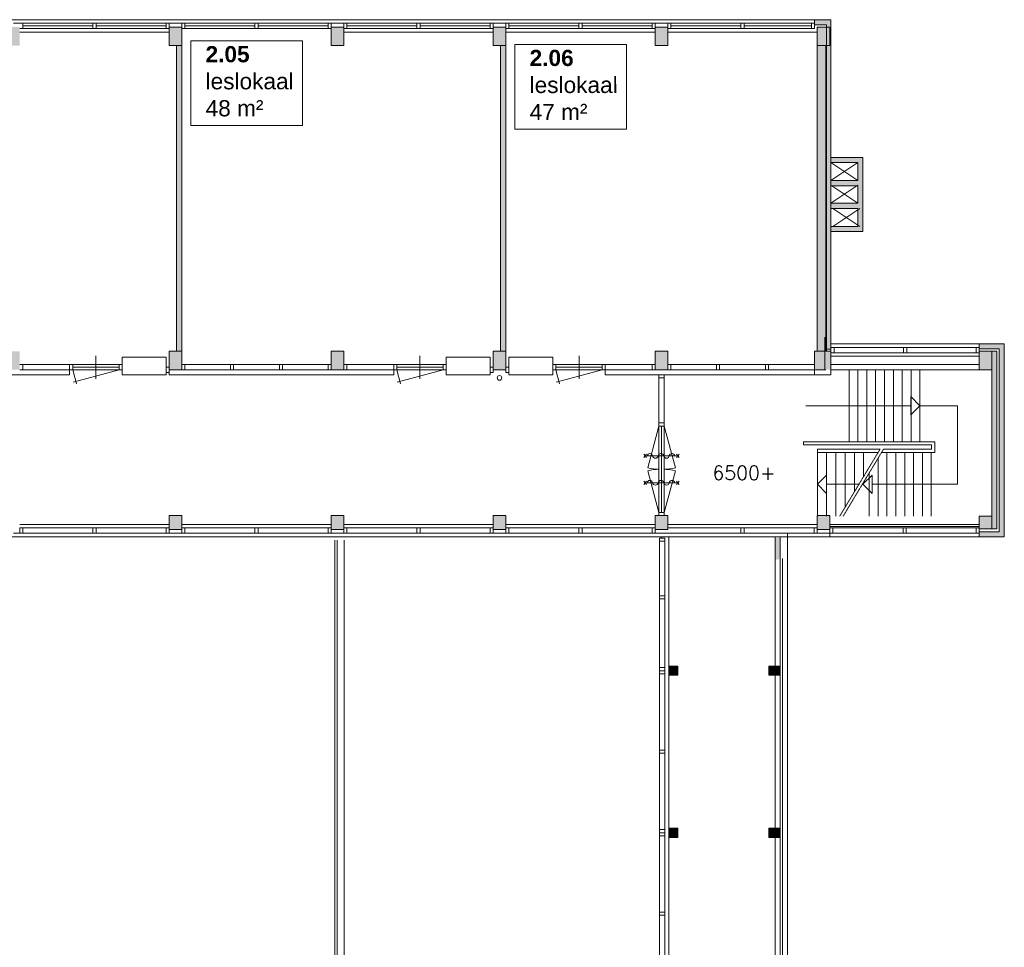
# Model space of a CAD drawing. Header units: millimetres. Extents: x 755778 to 1537169, y 90093 to 392038.
# Tile 98 of 134: x 1090211 to 1111481, y 339704 to 359738. Entities that reach past the tile are written whole.
import ezdxf

# ---------------------------------------------------------------- set-up
doc = ezdxf.new("R2010")
doc.units = ezdxf.units.MM
doc.linetypes.add('PHANTOM2', pattern=[1.25, 0.625, -0.125, 0.125, -0.125, 0.125, -0.125])
doc.layers.add('NIV 2HB', color=7, linetype='Continuous', lineweight=0)
doc.layers.add('RUIMTEnr', color=7, linetype='Continuous', lineweight=5)
doc.styles.add('ROMANS', font='romans.shx')
doc.styles.get("Standard").update_dxf_attribs({"font": 'arial.ttf'})

msp = doc.modelspace()

# ---------------------------------------------------------------- hatches: boundary and pattern name
at = {"layer": 'NIV 2HB', "lineweight": 5}
for color, points in [(7, [(1107735.6, 359738.1), (1107380.6, 359738.1), (1107380.6, 359628.1), (1107640.6, 359628.1), (1107640.6, 359178.1), (1107640.6, 352630.5), (1107735.6, 352630.5), (1107735.6, 352660.1)]), (251, [(1097210.6, 359578.1), (1096940.6, 359578.1), (1096940.6, 359546.1), (1096940.6, 359178.1), (1097210.6, 359178.1)]), (251, [(1100710.6, 359578.1), (1100440.6, 359578.1), (1100440.6, 359546.1), (1100440.6, 359178.1), (1100710.6, 359178.1)]), (251, [(1104210.6, 359578.1), (1103940.6, 359578.1), (1103940.6, 359546.1), (1103940.6, 359178.1), (1104210.6, 359178.1)]), (251, [(1107640.6, 359578.1), (1107440.6, 359578.1), (1107440.6, 359178.1), (1107640.6, 359178.1)]), (7, [(1093710.6, 359178.1), (1093600.6, 359178.1), (1093600.6, 352578.1), (1093710.6, 352578.1)]), (7, [(1100710.6, 359178.1), (1100600.6, 359178.1), (1100600.6, 352578.1), (1100710.6, 352578.1)]), (7, [(1108425.3, 356763.1), (1107735.6, 356763.1), (1107735.6, 356653.1), (1108315.3, 356653.1), (1108315.3, 356262.6), (1107735.6, 356262.6), (1107735.6, 356152.6), (1108315.3, 356152.6), (1108315.3, 355772.2), (1107735.6, 355772.2), (1107735.6, 355662.2), (1108315.3, 355662.2), (1108315.3, 355272.7), (1107735.6, 355272.7), (1107735.6, 355162.7), (1108425.3, 355162.7)]), (7, [(1111480.6, 352738.1), (1110940.6, 352738.1), (1110940.6, 352628.1), (1111370.6, 352628.1), (1111370.6, 348678.1), (1110940.6, 348678.1), (1110940.6, 348568.1), (1111480.6, 348568.1)]), (251, [(1100440.6, 352178.1), (1100710.6, 352178.1), (1100710.6, 352578.1), (1100440.6, 352578.1)]), (251, [(1103940.6, 352178.1), (1104210.6, 352178.1), (1104210.6, 352578.1), (1103940.6, 352578.1)]), (7, [(1107735.6, 352578.7), (1107600.6, 352578.1), (1107600.6, 352178.1), (1107735.6, 352178.1)]), (251, [(1111210.6, 352578.1), (1110940.6, 352578.1), (1110940.6, 352546.1), (1110940.6, 352178.1), (1111210.6, 352178.1)]), (251, [(1093710.6, 349028.1), (1093440.6, 349028.1), (1093440.6, 348728.1), (1093710.6, 348728.1), (1093710.6, 348760.1)]), (251, [(1097210.6, 348728.1), (1097210.6, 349028.1), (1096940.6, 349028.1), (1096940.6, 348728.1)]), (251, [(1100710.6, 348728.1), (1100710.6, 349028.1), (1100440.6, 349028.1), (1100440.6, 348728.1)]), (251, [(1103940.6, 348728.1), (1104210.6, 348728.1), (1104210.6, 349028.1), (1103940.6, 349028.1)]), (251, [(1110940.6, 349013.1), (1110940.6, 348743.1), (1111210.6, 348743.1), (1111210.6, 349013.1)]), (7, [(1106640.6, 348543.1), (1106530.6, 348543.1), (1106530.6, 348070.4), (1106640.6, 348089.8)]), (253, [(1104430.6, 345578.1), (1104430.6, 345778.1), (1104230.6, 345778.1), (1104230.6, 345578.1)]), (253, [(1106390.6, 345578.1), (1106640.6, 345578.1), (1106640.6, 345778.1), (1106390.6, 345778.1)]), (253, [(1104430.6, 342078.1), (1104430.6, 342278.1), (1104230.6, 342278.1), (1104230.6, 342078.1)]), (253, [(1106640.6, 342078.1), (1106640.6, 342278.1), (1106530.6, 342278.1), (1106390.6, 342278.1), (1106390.6, 342078.1)])]:
    msp.add_hatch(color=color, dxfattribs=at).paths.add_polyline_path(points)
at = {"layer": 'NIV 2HB', "lineweight": 5, "true_color": 0x555d61}
h = msp.add_hatch(color=251, dxfattribs=at)
h.paths.add_polyline_path([(1093440.6, 359578.1), (1093710.6, 359578.1), (1093710.6, 359178.1), (1093440.6, 359178.1)])
h.paths.add_polyline_path([(1089940.6, 359578.1), (1090210.6, 359578.1), (1090210.6, 359178.1), (1089940.6, 359178.1)])
h.paths.add_polyline_path([(1086440.6, 359578.1), (1086710.6, 359578.1), (1086710.6, 359178.1), (1086440.6, 359178.1)])
h.paths.add_polyline_path([(1082940.6, 359578.1), (1083210.6, 359578.1), (1083210.6, 359178.1), (1082940.6, 359178.1)])
h.paths.add_polyline_path([(1079440.6, 359578.1), (1079710.6, 359578.1), (1079710.6, 359178.1), (1079440.6, 359178.1)])
h.paths.add_polyline_path([(1075940.6, 359578.1), (1076210.6, 359578.1), (1076210.6, 359178.1), (1075940.6, 359178.1)])
h.paths.add_polyline_path([(1072440.6, 359578.1), (1072710.6, 359578.1), (1072710.6, 359178.1), (1072440.6, 359178.1)])
h.paths.add_polyline_path([(1068940.6, 359578.1), (1069210.6, 359578.1), (1069210.6, 359178.1), (1068940.6, 359178.1)])
h.paths.add_polyline_path([(1065440.6, 359578.1), (1065710.6, 359578.1), (1065710.6, 359178.1), (1065440.6, 359178.1)])
h.paths.add_polyline_path([(1061940.6, 359578.1), (1062210.6, 359578.1), (1062210.6, 359178.1), (1061940.6, 359178.1)])
h.paths.add_polyline_path([(1058440.6, 359578.1), (1058710.6, 359578.1), (1058710.6, 359178.1), (1058440.6, 359178.1)])
h.paths.add_polyline_path([(1055230.6, 359578.1), (1055500.6, 359578.1), (1055500.6, 359178.1), (1055230.6, 359178.1)], flags=16)
h.paths.add_polyline_path([(1054940.6, 352578.1), (1055210.6, 352578.1), (1055210.6, 352178.1), (1054940.6, 352178.1)])
h.paths.add_polyline_path([(1061940.6, 352578.1), (1062210.6, 352578.1), (1062210.6, 352178.1), (1061940.6, 352178.1)])
h.paths.add_polyline_path([(1065440.6, 352578.1), (1065710.6, 352578.1), (1065710.6, 352178.1), (1065440.6, 352178.1)])
h.paths.add_polyline_path([(1068940.6, 352578.1), (1069210.6, 352578.1), (1069210.6, 352178.1), (1068940.6, 352178.1)])
h.paths.add_polyline_path([(1075940.6, 352578.1), (1076210.6, 352578.1), (1076210.6, 352178.1), (1075940.6, 352178.1)])
h.paths.add_polyline_path([(1072440.6, 352578.1), (1072710.6, 352578.1), (1072710.6, 352178.1), (1072440.6, 352178.1)])
h.paths.add_polyline_path([(1079440.6, 352578.1), (1079710.6, 352578.1), (1079710.6, 352178.1), (1079440.6, 352178.1)])
h.paths.add_polyline_path([(1082940.6, 352578.1), (1083210.6, 352578.1), (1083210.6, 352178.1), (1082940.6, 352178.1)])
h.paths.add_polyline_path([(1086440.6, 352578.1), (1086710.6, 352578.1), (1086710.6, 352178.1), (1086440.6, 352178.1)])
h.paths.add_polyline_path([(1089940.6, 352578.1), (1090210.6, 352578.1), (1090210.6, 352178.1), (1089940.6, 352178.1)])
h.paths.add_polyline_path([(1093440.6, 352578.1), (1093710.6, 352578.1), (1093710.6, 352178.1), (1093440.6, 352178.1)])
h.paths.add_polyline_path([(1054325.6, 359578.1), (1055210.6, 359578.1), (1055210.6, 359178.1), (1054325.6, 359178.1)])
h.paths.add_polyline_path([(1055340.6, 359178.1), (1055340.6, 352578.1), (1055500.6, 352578.1), (1055500.6, 352178.1), (1055230.6, 352178.1), (1055230.6, 359578.1), (1055500.6, 359578.1), (1055500.6, 359178.1)])
h.paths.add_polyline_path([(1058595.6, 354198.1), (1058595.6, 352178.1), (1058355.6, 352178.1), (1058355.6, 352578.1), (1058435.6, 352578.1), (1058435.6, 354198.1)])
edge = h.paths.add_edge_path()
edge.add_line((1062134.6, 359111.1), (1062134.6, 359178.1))
edge = h.paths.add_edge_path()
edge.add_line((1062020.6, 359178.1), (1062020.6, 359111.1))
edge = h.paths.add_edge_path(flags=16)
edge.add_line((1062134.6, 359178.1), (1062020.6, 359178.1))
edge = h.paths.add_edge_path()
edge.add_line((1062134.6, 359111.1), (1062020.6, 359111.1))
at = {"layer": 'NIV 2HB', "lineweight": 5}
h = msp.add_hatch(color=7, dxfattribs=at)
h.dxf.hatch_style = 1
h.paths.add_polyline_path([(1107625.6, 359178.1), (1107440.6, 359178.1), (1107440.6, 352578.1), (1107625.6, 352578.1)], flags=17)
at = {"layer": 'NIV 2HB', "lineweight": 5, "true_color": 0x555d61}
for points in [[(1097210.6, 352578.1), (1096940.6, 352578.1), (1096940.6, 352178.1), (1097210.6, 352178.1)], [(1107600.6, 352578.1), (1107380.6, 352578.1), (1107380.6, 352178.1), (1107600.6, 352178.1)], [(1107710.6, 349028.1), (1107440.6, 349028.1), (1107440.6, 348728.1), (1107710.6, 348728.1)]]:
    msp.add_hatch(color=251, dxfattribs=at).paths.add_polyline_path(points)
at = {"layer": 'NIV 2HB', "lineweight": 5}
msp.add_hatch(color=7, dxfattribs=at).paths.add_polyline_path([(1111320.6, 352578.1), (1111210.6, 352578.1), (1111210.6, 348743.1), (1111320.6, 348743.1)], flags=17)

# ---------------------------------------------------------------- linework, layer by layer
at = {"layer": 'NIV 2HB', "color": 7, "lineweight": 5}
for p, q in [((1055500.6, 359738.1), (1107440.6, 359738.1)), ((1107735.6, 359738.1), (1107380.6, 359738.1)), ((1107380.6, 359738.1), (1107380.6, 359628.1)), ((1107735.6, 352068.1), (1107735.6, 359738.1)), ((1091792.1, 359660.1), (1090075.6, 359660.1)), ((1090210.6, 359468.1), (1093440.6, 359468.1)), ((1091792.1, 359603.1), (1090277.6, 359603.1)), ((1091792.1, 359546.1), (1090277.6, 359546.1)), ((1093575.6, 359660.1), (1091859.1, 359660.1)), ((1093373.6, 359603.1), (1091859.1, 359603.1)), ((1093373.6, 359546.1), (1091859.1, 359546.1)), ((1093440.6, 359578.1), (1093710.6, 359578.1)), ((1093440.6, 359178.1), (1093440.6, 359578.1)), ((1095292.1, 359660.1), (1093575.6, 359660.1)), ((1093710.6, 359578.1), (1093710.6, 359178.1)), ((1095292.1, 359603.1), (1093777.6, 359603.1)), ((1095292.1, 359546.1), (1093777.6, 359546.1)), ((1097075.6, 359660.1), (1095359.1, 359660.1)), ((1096873.6, 359603.1), (1095359.1, 359603.1)), ((1096873.6, 359546.1), (1095359.1, 359546.1)), ((1096940.6, 359578.1), (1097210.6, 359578.1)), ((1096940.6, 359178.1), (1096940.6, 359578.1)), ((1098792.1, 359660.1), (1097075.6, 359660.1)), ((1097210.6, 359578.1), (1097210.6, 359178.1)), ((1097210.6, 359468.1), (1100440.6, 359468.1)), ((1098792.1, 359603.1), (1097277.6, 359603.1)), ((1098792.1, 359546.1), (1097277.6, 359546.1)), ((1100575.6, 359660.1), (1098859.1, 359660.1)), ((1100373.6, 359603.1), (1098859.1, 359603.1)), ((1100373.6, 359546.1), (1098859.1, 359546.1)), ((1100440.6, 359578.1), (1100710.6, 359578.1)), ((1100440.6, 359178.1), (1100440.6, 359578.1)), ((1102292.1, 359660.1), (1100575.6, 359660.1)), ((1100710.6, 359578.1), (1100710.6, 359178.1)), ((1100710.6, 359468.1), (1103940.6, 359468.1)), ((1102292.1, 359603.1), (1100777.6, 359603.1)), ((1102292.1, 359546.1), (1100777.6, 359546.1)), ((1104075.6, 359660.1), (1102359.1, 359660.1)), ((1103873.6, 359603.1), (1102359.1, 359603.1)), ((1103873.6, 359546.1), (1102359.1, 359546.1)), ((1103940.6, 359578.1), (1104210.6, 359578.1)), ((1103940.6, 359178.1), (1103940.6, 359578.1)), ((1105792.1, 359660.1), (1104075.6, 359660.1)), ((1104210.6, 359578.1), (1104210.6, 359178.1)), ((1104210.6, 359468.1), (1107440.6, 359468.1)), ((1105792.1, 359603.1), (1104277.6, 359603.1)), ((1105792.1, 359546.1), (1104277.6, 359546.1)), ((1107373.6, 359660.1), (1105859.1, 359660.1)), ((1107313.6, 359603.1), (1105859.1, 359603.1)), ((1107373.6, 359546.1), (1105859.1, 359546.1)), ((1107380.6, 359628.1), (1107640.6, 359628.1)), ((1107440.6, 359578.1), (1107710.6, 359578.1)), ((1107440.6, 359178.1), (1107440.6, 359578.1)), ((1107640.6, 359628.1), (1107640.6, 359178.1)), ((1107710.6, 359578.1), (1107710.6, 359178.1)), ((1093710.6, 359178.1), (1093440.6, 359178.1)), ((1093600.6, 359178.1), (1093600.6, 352578.1)), ((1093710.6, 359178.1), (1093600.6, 359178.1)), ((1093710.6, 352578.1), (1093710.6, 359178.1)), ((1097210.6, 359178.1), (1096940.6, 359178.1)), ((1100710.6, 359178.1), (1100440.6, 359178.1)), ((1100600.6, 359178.1), (1100600.6, 352578.1)), ((1100710.6, 359178.1), (1100600.6, 359178.1)), ((1100710.6, 352578.1), (1100710.6, 359178.1)), ((1104210.6, 359178.1), (1103940.6, 359178.1)), ((1107640.6, 359178.1), (1107440.6, 359178.1)), ((1107440.6, 359178.1), (1107440.6, 352578.1)), ((1107710.6, 359178.1), (1107440.6, 359178.1)), ((1107625.6, 359178.1), (1107625.6, 352578.1)), ((1107640.6, 352578.1), (1107640.6, 359178.1)), ((1107735.6, 356653.1), (1107735.6, 356763.1)), ((1107735.6, 356763.1), (1108425.3, 356763.1)), ((1108425.3, 356763.1), (1108425.3, 355162.7)), ((1108315.3, 356653.1), (1107735.6, 356653.1)), ((1108315.3, 356652.2), (1107735.6, 356262.6)), ((1107735.6, 356652.2), (1108315.3, 356262.6)), ((1108315.3, 356262.6), (1108315.3, 356653.1)), ((1107735.6, 356152.6), (1107735.6, 356262.6)), ((1107735.6, 356262.6), (1108315.3, 356262.6)), ((1108315.3, 356161.8), (1107735.6, 355772.2)), ((1107735.6, 356161.8), (1108315.3, 355772.2)), ((1108315.3, 356152.6), (1107735.6, 356152.6)), ((1108315.3, 355772.2), (1108315.3, 356152.6)), ((1107735.6, 355662.2), (1107735.6, 355772.2)), ((1107735.6, 355772.2), (1108315.3, 355772.2)), ((1108315.3, 355662.2), (1107735.6, 355662.2)), ((1108359, 355662.2), (1107779.3, 355272.7)), ((1107779.3, 355662.2), (1108359, 355272.7)), ((1108315.3, 355272.7), (1108315.3, 355662.2)), ((1107735.6, 355162.7), (1107735.6, 355272.7)), ((1107735.6, 355272.7), (1108315.3, 355272.7)), ((1108425.3, 355162.7), (1107735.6, 355162.7)), ((1107600.6, 352878.1), (1107600.6, 352178.1)), ((1110940.6, 352738.1), (1107735.6, 352738.1)), ((1107802.6, 352660.1), (1107735.6, 352660.1)), ((1107735.6, 352660.1), (1107735.6, 352546.1)), ((1107802.6, 352660.1), (1107802.6, 352546.1)), ((1109304.6, 352660.1), (1107802.6, 352660.1)), ((1109371.6, 352660.1), (1109304.6, 352660.1)), ((1109304.6, 352660.1), (1109304.6, 352546.1)), ((1109371.6, 352660.1), (1109371.6, 352546.1)), ((1110873.6, 352660.1), (1109371.6, 352660.1)), ((1110940.6, 352660.1), (1110873.6, 352660.1)), ((1110873.6, 352660.1), (1110873.6, 352546.1)), ((1110940.6, 352628.1), (1110940.6, 352738.1)), ((1110940.6, 352738.1), (1111480.6, 352738.1)), ((1110940.6, 352660.1), (1110940.6, 352546.1)), ((1111480.6, 352378.1), (1111480.6, 352738.1)), ((1111480.6, 352738.1), (1111480.6, 348568.1)), ((1091856.6, 351981.1), (1091856.6, 352481.1)), ((1092423.6, 352068.1), (1092423.6, 352448.1)), ((1092423.6, 352448.1), (1093373.6, 352448.1)), ((1093373.6, 352448.1), (1093373.6, 352068.1)), ((1093440.6, 352578.1), (1093710.6, 352578.1)), ((1093440.6, 352178.1), (1093440.6, 352578.1)), ((1093440.6, 352178.1), (1093440.6, 352578.1)), ((1093440.6, 352578.1), (1093710.6, 352578.1)), ((1093600.6, 352578.1), (1093710.6, 352578.1)), ((1093710.6, 352578.1), (1093710.6, 352178.1)), ((1093710.6, 352578.1), (1093710.6, 352178.1)), ((1096940.6, 352578.1), (1097210.6, 352578.1)), ((1096940.6, 352178.1), (1096940.6, 352578.1)), ((1096940.6, 352178.1), (1096940.6, 352578.1)), ((1096940.6, 352578.1), (1097210.6, 352578.1)), ((1097210.6, 352578.1), (1097210.6, 352178.1)), ((1097210.6, 352578.1), (1097210.6, 352178.1)), ((1098856.6, 351981.1), (1098856.6, 352481.1)), ((1099423.6, 352068.1), (1099423.6, 352448.1)), ((1099423.6, 352448.1), (1100373.6, 352448.1)), ((1100373.6, 352448.1), (1100373.6, 352068.1)), ((1100440.6, 352578.1), (1100710.6, 352578.1)), ((1100440.6, 352178.1), (1100440.6, 352578.1)), ((1100440.6, 352178.1), (1100440.6, 352578.1)), ((1100440.6, 352578.1), (1100710.6, 352578.1)), ((1100600.6, 352578.1), (1100710.6, 352578.1)), ((1100710.6, 352578.1), (1100710.6, 352178.1)), ((1100710.6, 352578.1), (1100710.6, 352178.1)), ((1101727.6, 352448.1), (1100777.6, 352448.1)), ((1100777.6, 352448.1), (1100777.6, 352068.1)), ((1101727.6, 352068.1), (1101727.6, 352448.1)), ((1102294.6, 351981.1), (1102294.6, 352481.1)), ((1103940.6, 352578.1), (1104210.6, 352578.1)), ((1103940.6, 352178.1), (1103940.6, 352578.1)), ((1104210.6, 352578.1), (1103940.6, 352578.1)), ((1103940.6, 352578.1), (1103940.6, 352178.1)), ((1104210.6, 352578.1), (1104210.6, 352178.1)), ((1104210.6, 352178.1), (1104210.6, 352578.1)), ((1107380.6, 352578.1), (1107600.6, 352578.1)), ((1107380.6, 352178.1), (1107380.6, 352578.1)), ((1107440.6, 352578.1), (1107640.6, 352578.1)), ((1107735.6, 352622.5), (1107600.6, 352622.5)), ((1107735.6, 352578.7), (1107600.6, 352578.1)), ((1107600.6, 352578.1), (1107600.6, 352178.1)), ((1107735.6, 352546.1), (1107802.6, 352546.1)), ((1110940.6, 352468.1), (1107735.6, 352468.1)), ((1107802.6, 352546.1), (1109304.6, 352546.1)), ((1109304.6, 352546.1), (1109371.6, 352546.1)), ((1109371.6, 352546.1), (1110873.6, 352546.1)), ((1110873.6, 352546.1), (1110940.6, 352546.1)), ((1111370.6, 352628.1), (1110940.6, 352628.1)), ((1110940.6, 352178.1), (1110940.6, 352578.1)), ((1110940.6, 352578.1), (1111210.6, 352578.1)), ((1111320.6, 352578.1), (1111210.6, 352578.1)), ((1111210.6, 352578.1), (1111210.6, 348743.1)), ((1111210.6, 352578.1), (1111210.6, 352178.1)), ((1111320.6, 348743.1), (1111320.6, 352578.1)), ((1111370.6, 348678.1), (1111370.6, 352628.1)), ((1090277.6, 352288.1), (1091289.6, 352288.1)), ((1091289.6, 352068.1), (1091289.6, 352288.1)), ((1092356.6, 352288.1), (1091356.6, 352288.1)), ((1093710.6, 352288.1), (1093710.6, 352178.1)), ((1093777.6, 352288.1), (1094765.6, 352288.1)), ((1094832.6, 352288.1), (1095819.6, 352288.1)), ((1095886.6, 352288.1), (1096873.6, 352288.1)), ((1097277.6, 352288.1), (1098289.6, 352288.1)), ((1098289.6, 352068.1), (1098289.6, 352288.1)), ((1099356.6, 352288.1), (1098356.6, 352288.1)), ((1101794.6, 352288.1), (1102794.6, 352288.1)), ((1103873.6, 352288.1), (1102861.6, 352288.1)), ((1105264.6, 352288.1), (1104277.6, 352288.1)), ((1106318.6, 352288.1), (1105331.6, 352288.1)), ((1107373.6, 352288.1), (1106385.6, 352288.1)), ((1110940.6, 352287.9), (1107735.6, 352287.9)), ((1107735.6, 352287.9), (1107735.6, 352178.1)), ((1110940.6, 352178.1), (1110940.6, 352287.9)), ((1086440.6, 352068.1), (1091289.6, 352068.1)), ((1090277.6, 352174.1), (1091289.6, 352174.1)), ((1092356.6, 352231.1), (1091356.6, 352231.1)), ((1091356.6, 352174.1), (1091436.9, 351874.2)), ((1092356.6, 352174.1), (1091356.6, 352174.1)), ((1092356.6, 352174.1), (1091363.5, 351908)), ((1093373.6, 352068.1), (1092423.6, 352068.1)), ((1093440.6, 352178.1), (1093440.6, 352068.1)), ((1093710.6, 352178.1), (1093440.6, 352178.1)), ((1093710.6, 352178.1), (1093440.6, 352178.1)), ((1093710.6, 352178.1), (1093440.6, 352178.1)), ((1093440.6, 352068.1), (1098289.6, 352068.1)), ((1093777.6, 352174.1), (1094765.6, 352174.1)), ((1094832.6, 352174.1), (1095819.6, 352174.1)), ((1095886.6, 352174.1), (1096873.6, 352174.1)), ((1097210.6, 352178.1), (1096940.6, 352178.1)), ((1097210.6, 352178.1), (1096940.6, 352178.1)), ((1097277.6, 352174.1), (1098289.6, 352174.1)), ((1099356.6, 352231.1), (1098356.6, 352231.1)), ((1098356.6, 352174.1), (1098436.9, 351874.2)), ((1099356.6, 352174.1), (1098356.6, 352174.1)), ((1099356.6, 352174.1), (1098363.5, 351908)), ((1100373.6, 352068.1), (1099423.6, 352068.1)), ((1100710.6, 352178.1), (1100440.6, 352178.1)), ((1100710.6, 352178.1), (1100440.6, 352178.1)), ((1100777.6, 352068.1), (1101727.6, 352068.1)), ((1101794.6, 352231.1), (1102794.6, 352231.1)), ((1101794.6, 352174.1), (1101874.9, 351874.2)), ((1101794.6, 352174.1), (1102794.6, 352174.1)), ((1102794.6, 352174.1), (1101801.5, 351908)), ((1102861.6, 352174.1), (1102861.6, 352068.1)), ((1103873.6, 352174.1), (1102861.6, 352174.1)), ((1102861.6, 352068.1), (1107440.6, 352068.1)), ((1104210.6, 352178.1), (1103940.6, 352178.1)), ((1103940.6, 352178.1), (1104210.6, 352178.1)), ((1105264.6, 352174.1), (1104277.6, 352174.1)), ((1106318.6, 352174.1), (1105331.6, 352174.1)), ((1107373.6, 352174.1), (1106385.6, 352174.1)), ((1107600.6, 352178.1), (1107380.6, 352178.1)), ((1107625.6, 352178.1), (1107380.6, 352178.1)), ((1107380.6, 352178.1), (1107380.6, 352068.1)), ((1107380.6, 352068.1), (1107735.6, 352068.1)), ((1107735.6, 352178.1), (1110940.6, 352178.1)), ((1108125.9, 350623.1), (1108125.9, 352178.1)), ((1108317.4, 350623.1), (1108317.4, 352178.1)), ((1108509, 350623.1), (1108509, 352178.1)), ((1108700.5, 350623.1), (1108700.5, 352178.1)), ((1108892.1, 350623.1), (1108892.1, 352178.1)), ((1109083.7, 350623.1), (1109083.7, 352178.1)), ((1109275.2, 350623.1), (1109275.2, 352178.1)), ((1109466.8, 350623.1), (1109466.8, 352178.1)), ((1109657.8, 350623.1), (1109657.8, 352178.1)), ((1111210.6, 352178.1), (1110940.6, 352178.1)), ((1104018.6, 352001.1), (1104018.6, 351013.1)), ((1104132.6, 352001.1), (1104132.6, 351013.1)), ((1109457.8, 351200.6), (1109457.8, 351600.6)), ((1109457.8, 351600.6), (1109657.8, 351400.6)), ((1107195.6, 351400.6), (1109457.8, 351400.6)), ((1109657.8, 351400.6), (1109457.8, 351200.6)), ((1109657.8, 351400.6), (1110468.1, 351400.6)), ((1110468.1, 351400.6), (1110468.1, 349703.1)), ((1104018.6, 350961.1), (1103777.1, 350059.9)), ((1104018.6, 350961.1), (1104018.6, 349095.1)), ((1104075.6, 350961.1), (1104075.6, 349095.1)), ((1104132.6, 350961.1), (1104132.6, 349095.1)), ((1104132.6, 350961.1), (1104374, 350059.9)), ((1109976.5, 350623.1), (1107145.6, 350623.1)), ((1107145.6, 350623.1), (1107145.6, 350553.1)), ((1107145.6, 350553.1), (1109906.5, 350553.1)), ((1109906.5, 350553.1), (1109906.5, 350463.1)), ((1109976.5, 350393.1), (1109976.5, 350623.1)), ((1108797.2, 350463.1), (1107441.9, 350463.1)), ((1107441.9, 350463.1), (1107441.9, 350393.1)), ((1107441.9, 349013.1), (1107441.9, 350393.1)), ((1107441.9, 350393.1), (1108755.1, 350393.1)), ((1107641.9, 349013.1), (1107641.9, 350393.1)), ((1107841.9, 349013.1), (1107841.9, 350393.1)), ((1108041.9, 349207.1), (1108041.9, 350393.1)), ((1108241.9, 349539.7), (1108241.9, 350393.1)), ((1108441.9, 349872.2), (1108441.9, 350393.1)), ((1108828.7, 350393.1), (1109976.5, 350393.1)), ((1109906.5, 350463.1), (1108870.8, 350463.1)), ((1108946.2, 349013.1), (1108946.2, 350393.1)), ((1109137.8, 349013.1), (1109137.8, 350393.1)), ((1109329.4, 349013.1), (1109329.4, 350393.1)), ((1109520.9, 349013.1), (1109520.9, 350393.1)), ((1109712.5, 349013.1), (1109712.5, 350393.1)), ((1109904, 349013.1), (1109904, 350393.1)), ((1108754.7, 349013.1), (1108754.7, 350270)), ((1104018.6, 349095.1), (1103777.1, 349996.3)), ((1104132.6, 349095.1), (1104374, 349996.3)), ((1107441.9, 349703.1), (1107641.9, 349903.1)), ((1107641.9, 349903.1), (1107641.9, 349503.1)), ((1108426.7, 349703.1), (1108626.7, 349903.1)), ((1108563.1, 349013.1), (1108563.1, 349951.5)), ((1108626.7, 349903.1), (1108626.7, 349503.1)), ((1107641.9, 349503.1), (1107441.9, 349703.1)), ((1107641.9, 349703.1), (1108340.1, 349703.1)), ((1108626.7, 349503.1), (1108426.7, 349703.1)), ((1110468.1, 349703.1), (1108626.7, 349703.1)), ((1090210.6, 348838.1), (1093440.6, 348838.1)), ((1093710.6, 349028.1), (1093440.6, 349028.1)), ((1093440.6, 349028.1), (1093440.6, 348728.1)), ((1093710.6, 348728.1), (1093710.6, 349028.1)), ((1093710.6, 348838.1), (1096940.6, 348838.1)), ((1097210.6, 349028.1), (1096940.6, 349028.1)), ((1096940.6, 349028.1), (1096940.6, 348728.1)), ((1097210.6, 348728.1), (1097210.6, 349028.1)), ((1097210.6, 348838.1), (1100440.6, 348838.1)), ((1100710.6, 349028.1), (1100440.6, 349028.1)), ((1100440.6, 349028.1), (1100440.6, 348728.1)), ((1100710.6, 348728.1), (1100710.6, 349028.1)), ((1100710.6, 348838.1), (1103940.6, 348838.1)), ((1104210.6, 349028.1), (1103940.6, 349028.1)), ((1103940.6, 349028.1), (1103940.6, 348728.1)), ((1104210.6, 348728.1), (1104210.6, 349028.1)), ((1104210.6, 348838.1), (1107440.6, 348838.1)), ((1107710.6, 349028.1), (1107440.6, 349028.1)), ((1107440.6, 349028.1), (1107440.6, 348728.1)), ((1107710.6, 349028.1), (1107440.6, 349028.1)), ((1107440.6, 349028.1), (1107440.6, 348728.1)), ((1107710.6, 348728.1), (1107710.6, 349028.1)), ((1107710.6, 348728.1), (1107710.6, 349028.1)), ((1107710.6, 348838.1), (1110940.6, 348838.1)), ((1110940.6, 348743.1), (1110940.6, 349013.1)), ((1110940.6, 349013.1), (1111210.6, 349013.1)), ((1111210.6, 349013.1), (1111210.6, 348743.1)), ((1091792.1, 348646.1), (1090075.6, 348646.1)), ((1091792.1, 348760.1), (1090277.6, 348760.1)), ((1093373.6, 348760.1), (1091859.1, 348760.1)), ((1093575.6, 348646.1), (1091859.1, 348646.1)), ((1093440.6, 348728.1), (1093710.6, 348728.1)), ((1095292.1, 348646.1), (1093575.6, 348646.1)), ((1095292.1, 348760.1), (1093777.6, 348760.1)), ((1096873.6, 348760.1), (1095359.1, 348760.1)), ((1097075.6, 348646.1), (1095359.1, 348646.1)), ((1096940.6, 348728.1), (1097210.6, 348728.1)), ((1098792.1, 348646.1), (1097075.6, 348646.1)), ((1098792.1, 348760.1), (1097277.6, 348760.1)), ((1100373.6, 348760.1), (1098859.1, 348760.1)), ((1100575.6, 348646.1), (1098859.1, 348646.1)), ((1100440.6, 348728.1), (1100710.6, 348728.1)), ((1102292.1, 348646.1), (1100575.6, 348646.1)), ((1102292.1, 348760.1), (1100777.6, 348760.1)), ((1103873.6, 348760.1), (1102359.1, 348760.1)), ((1103940.6, 348646.1), (1102359.1, 348646.1)), ((1103940.6, 348728.1), (1104210.6, 348728.1)), ((1105792.1, 348646.1), (1103940.6, 348646.1)), ((1105792.1, 348760.1), (1104210.6, 348760.1)), ((1107373.6, 348760.1), (1105859.1, 348760.1)), ((1107710.6, 348646.1), (1105859.1, 348646.1)), ((1106800.6, 348635.5), (1106800.6, 348118)), ((1107440.6, 348728.1), (1107710.6, 348728.1)), ((1107440.6, 348728.1), (1107710.6, 348728.1)), ((1110940.6, 348791), (1107710.6, 348791)), ((1107777.6, 348760.1), (1107710.6, 348760.1)), ((1107710.6, 348760.1), (1107710.6, 348646.1)), ((1107710.6, 348646.1), (1107777.6, 348646.1)), ((1107710.6, 348646.1), (1107710.6, 348568.1)), ((1107777.6, 348760.1), (1107777.6, 348646.1)), ((1109292.1, 348760.1), (1107777.6, 348760.1)), ((1109292.1, 348646.1), (1107777.6, 348646.1)), ((1109359.1, 348760.1), (1109292.1, 348760.1)), ((1109292.1, 348760.1), (1109292.1, 348646.1)), ((1109292.1, 348646.1), (1109359.1, 348646.1)), ((1109359.1, 348760.1), (1109359.1, 348646.1)), ((1110873.6, 348760.1), (1109359.1, 348760.1)), ((1110873.6, 348646.1), (1109359.1, 348646.1)), ((1110940.6, 348760.1), (1110873.6, 348760.1)), ((1110873.6, 348760.1), (1110873.6, 348646.1)), ((1110873.6, 348646.1), (1110940.6, 348646.1)), ((1110940.6, 348760.1), (1110940.6, 348646.1)), ((1111210.6, 348743.1), (1110940.6, 348743.1)), ((1110940.6, 348568.1), (1110940.6, 348678.1)), ((1110940.6, 348678.1), (1111370.6, 348678.1)), ((1111210.6, 348743.1), (1111320.6, 348743.1)), ((1061406.6, 348568.1), (1110940.6, 348568.1)), ((1106530.6, 348070.4), (1106530.6, 348568.1)), ((1106530.6, 348568.1), (1106640.6, 348568.1)), ((1106640.6, 348568.1), (1106640.6, 348089.8)), ((1111480.6, 348568.1), (1110940.6, 348568.1))]:
    msp.add_line(p, q, dxfattribs=at)
at = {"layer": 'NIV 2HB', "color": 7, "linetype": 'ByBlock', "lineweight": 5}
for p, q in [((1090277.6, 359660.1), (1090210.6, 359660.1)), ((1090210.6, 359546.1), (1090277.6, 359546.1)), ((1090277.6, 359660.1), (1090277.6, 359546.1)), ((1091859.1, 359660.1), (1091792.1, 359660.1)), ((1091792.1, 359660.1), (1091792.1, 359546.1)), ((1091792.1, 359546.1), (1091859.1, 359546.1)), ((1091859.1, 359660.1), (1091859.1, 359546.1)), ((1093440.6, 359660.1), (1093373.6, 359660.1)), ((1093373.6, 359660.1), (1093373.6, 359546.1)), ((1093373.6, 359546.1), (1093440.6, 359546.1)), ((1093440.6, 359660.1), (1093440.6, 359546.1)), ((1093777.6, 359660.1), (1093710.6, 359660.1)), ((1093710.6, 359660.1), (1093710.6, 359546.1)), ((1093710.6, 359546.1), (1093777.6, 359546.1)), ((1093777.6, 359660.1), (1093777.6, 359546.1)), ((1095359.1, 359660.1), (1095292.1, 359660.1)), ((1095292.1, 359660.1), (1095292.1, 359546.1)), ((1095292.1, 359546.1), (1095359.1, 359546.1)), ((1095359.1, 359660.1), (1095359.1, 359546.1)), ((1096940.6, 359660.1), (1096873.6, 359660.1)), ((1096873.6, 359660.1), (1096873.6, 359546.1)), ((1096873.6, 359546.1), (1096940.6, 359546.1)), ((1096940.6, 359660.1), (1096940.6, 359546.1)), ((1097277.6, 359660.1), (1097210.6, 359660.1)), ((1097210.6, 359660.1), (1097210.6, 359546.1)), ((1097210.6, 359546.1), (1097277.6, 359546.1)), ((1097277.6, 359660.1), (1097277.6, 359546.1)), ((1098859.1, 359660.1), (1098792.1, 359660.1)), ((1098792.1, 359660.1), (1098792.1, 359546.1)), ((1098792.1, 359546.1), (1098859.1, 359546.1)), ((1098859.1, 359660.1), (1098859.1, 359546.1)), ((1100440.6, 359660.1), (1100373.6, 359660.1)), ((1100373.6, 359660.1), (1100373.6, 359546.1)), ((1100373.6, 359546.1), (1100440.6, 359546.1)), ((1100440.6, 359660.1), (1100440.6, 359546.1)), ((1100777.6, 359660.1), (1100710.6, 359660.1)), ((1100710.6, 359660.1), (1100710.6, 359546.1)), ((1100710.6, 359546.1), (1100777.6, 359546.1)), ((1100777.6, 359660.1), (1100777.6, 359546.1)), ((1102359.1, 359660.1), (1102292.1, 359660.1)), ((1102292.1, 359660.1), (1102292.1, 359546.1)), ((1102292.1, 359546.1), (1102359.1, 359546.1)), ((1102359.1, 359660.1), (1102359.1, 359546.1)), ((1103940.6, 359660.1), (1103873.6, 359660.1)), ((1103873.6, 359660.1), (1103873.6, 359546.1)), ((1103873.6, 359546.1), (1103940.6, 359546.1)), ((1103940.6, 359660.1), (1103940.6, 359546.1)), ((1104277.6, 359660.1), (1104210.6, 359660.1)), ((1104210.6, 359660.1), (1104210.6, 359546.1)), ((1104210.6, 359546.1), (1104277.6, 359546.1)), ((1104277.6, 359660.1), (1104277.6, 359546.1)), ((1105859.1, 359660.1), (1105792.1, 359660.1)), ((1105792.1, 359660.1), (1105792.1, 359546.1)), ((1105792.1, 359546.1), (1105859.1, 359546.1)), ((1105859.1, 359660.1), (1105859.1, 359546.1)), ((1107380.6, 359660.1), (1107313.6, 359660.1)), ((1107313.6, 359660.1), (1107313.6, 359546.1)), ((1107313.6, 359546.1), (1107380.6, 359546.1)), ((1107380.6, 359660.1), (1107380.6, 359546.1)), ((1090277.6, 352288.1), (1090210.6, 352288.1)), ((1090277.6, 352288.1), (1090277.6, 352174.1)), ((1091356.6, 352288.1), (1091289.6, 352288.1)), ((1091289.6, 352288.1), (1091289.6, 352174.1)), ((1091356.6, 352288.1), (1091356.6, 352174.1)), ((1092423.6, 352288.1), (1092356.6, 352288.1)), ((1092356.6, 352288.1), (1092356.6, 352174.1)), ((1092423.6, 352288.1), (1092423.6, 352174.1)), ((1093440.6, 352232.1), (1093373.6, 352232.1)), ((1093373.6, 352232.1), (1093373.6, 352118.1)), ((1093440.6, 352232.1), (1093440.6, 352118.1)), ((1093777.6, 352288.1), (1093710.6, 352288.1)), ((1093710.6, 352174.1), (1093710.6, 352288.1)), ((1093777.6, 352174.1), (1093777.6, 352288.1)), ((1094832.6, 352288.1), (1094765.6, 352288.1)), ((1094765.6, 352174.1), (1094765.6, 352288.1)), ((1094832.6, 352174.1), (1094832.6, 352288.1)), ((1095886.6, 352288.1), (1095819.6, 352288.1)), ((1095819.6, 352174.1), (1095819.6, 352288.1)), ((1095886.6, 352174.1), (1095886.6, 352288.1)), ((1096940.6, 352288.1), (1096873.6, 352288.1)), ((1096873.6, 352174.1), (1096873.6, 352288.1)), ((1096940.6, 352174.1), (1096940.6, 352288.1)), ((1097277.6, 352288.1), (1097210.6, 352288.1)), ((1097210.6, 352288.1), (1097210.6, 352174.1)), ((1097277.6, 352288.1), (1097277.6, 352174.1)), ((1098356.6, 352288.1), (1098289.6, 352288.1)), ((1098289.6, 352288.1), (1098289.6, 352174.1)), ((1098356.6, 352288.1), (1098356.6, 352174.1)), ((1099423.6, 352288.1), (1099356.6, 352288.1)), ((1099356.6, 352288.1), (1099356.6, 352174.1)), ((1099423.6, 352288.1), (1099423.6, 352174.1)), ((1100440.6, 352232.1), (1100373.6, 352232.1)), ((1100373.6, 352232.1), (1100373.6, 352118.1)), ((1100440.6, 352232.1), (1100440.6, 352118.1)), ((1100710.6, 352232.1), (1100777.6, 352232.1)), ((1100710.6, 352232.1), (1100710.6, 352118.1)), ((1100777.6, 352232.1), (1100777.6, 352118.1)), ((1101727.6, 352288.1), (1101794.6, 352288.1)), ((1101727.6, 352288.1), (1101727.6, 352174.1)), ((1101794.6, 352288.1), (1101794.6, 352174.1)), ((1102794.6, 352288.1), (1102861.6, 352288.1)), ((1102794.6, 352288.1), (1102794.6, 352174.1)), ((1102861.6, 352288.1), (1102861.6, 352174.1)), ((1103873.6, 352288.1), (1103940.6, 352288.1)), ((1103873.6, 352288.1), (1103873.6, 352174.1)), ((1103940.6, 352288.1), (1103940.6, 352174.1)), ((1104210.6, 352288.1), (1104277.6, 352288.1)), ((1104210.6, 352174.1), (1104210.6, 352288.1)), ((1104277.6, 352174.1), (1104277.6, 352288.1)), ((1105264.6, 352288.1), (1105331.6, 352288.1)), ((1105264.6, 352174.1), (1105264.6, 352288.1)), ((1105331.6, 352174.1), (1105331.6, 352288.1)), ((1106318.6, 352288.1), (1106385.6, 352288.1)), ((1106318.6, 352174.1), (1106318.6, 352288.1)), ((1106385.6, 352174.1), (1106385.6, 352288.1)), ((1090210.6, 352174.1), (1090277.6, 352174.1)), ((1091289.6, 352174.1), (1091356.6, 352174.1)), ((1092356.6, 352174.1), (1092423.6, 352174.1)), ((1093373.6, 352118.1), (1093440.6, 352118.1)), ((1093710.6, 352174.1), (1093777.6, 352174.1)), ((1094765.6, 352174.1), (1094832.6, 352174.1)), ((1095819.6, 352174.1), (1095886.6, 352174.1)), ((1096873.6, 352174.1), (1096940.6, 352174.1)), ((1097210.6, 352174.1), (1097277.6, 352174.1)), ((1098289.6, 352174.1), (1098356.6, 352174.1)), ((1099356.6, 352174.1), (1099423.6, 352174.1)), ((1100373.6, 352118.1), (1100440.6, 352118.1)), ((1100777.6, 352118.1), (1100710.6, 352118.1)), ((1101794.6, 352174.1), (1101727.6, 352174.1)), ((1102861.6, 352174.1), (1102794.6, 352174.1)), ((1103940.6, 352174.1), (1103873.6, 352174.1)), ((1104018.6, 352068.1), (1104018.6, 352001.1)), ((1104132.6, 352068.1), (1104018.6, 352068.1)), ((1104132.6, 352001.1), (1104132.6, 352068.1)), ((1104277.6, 352174.1), (1104210.6, 352174.1)), ((1105331.6, 352174.1), (1105264.6, 352174.1)), ((1106385.6, 352174.1), (1106318.6, 352174.1)), ((1104132.6, 352001.1), (1104018.6, 352001.1)), ((1104018.6, 351028.1), (1104018.6, 350961.1)), ((1104132.6, 351028.1), (1104018.6, 351028.1)), ((1104132.6, 350961.1), (1104018.6, 350961.1)), ((1104132.6, 350961.1), (1104132.6, 351028.1)), ((1103691.6, 350279.5), (1103751.6, 350351.5)), ((1103691.6, 350351.5), (1103751.6, 350279.5)), ((1104459.6, 350351.5), (1104399.6, 350279.5)), ((1104459.6, 350279.5), (1104399.6, 350351.5)), ((1103751.6, 350315.5), (1104399.6, 350315.5)), ((1103691.6, 349701.1), (1103751.6, 349773.1)), ((1103691.6, 349773.1), (1103751.6, 349701.1)), ((1103751.6, 349737.1), (1104399.6, 349737.1)), ((1104459.6, 349773.1), (1104399.6, 349701.1)), ((1104459.6, 349701.1), (1104399.6, 349773.1)), ((1104018.6, 349095.1), (1104018.6, 349028.1)), ((1104132.6, 349095.1), (1104018.6, 349095.1)), ((1104132.6, 349028.1), (1104132.6, 349095.1)), ((1104132.6, 349028.1), (1104018.6, 349028.1)), ((1090277.6, 348760.1), (1090210.6, 348760.1)), ((1090210.6, 348760.1), (1090210.6, 348646.1)), ((1090210.6, 348646.1), (1090277.6, 348646.1)), ((1090277.6, 348760.1), (1090277.6, 348646.1)), ((1091859.1, 348760.1), (1091792.1, 348760.1)), ((1091792.1, 348760.1), (1091792.1, 348646.1)), ((1091792.1, 348646.1), (1091859.1, 348646.1)), ((1091859.1, 348760.1), (1091859.1, 348646.1)), ((1093440.6, 348760.1), (1093373.6, 348760.1)), ((1093373.6, 348760.1), (1093373.6, 348646.1)), ((1093373.6, 348646.1), (1093440.6, 348646.1)), ((1093440.6, 348760.1), (1093440.6, 348646.1)), ((1093777.6, 348760.1), (1093710.6, 348760.1)), ((1093710.6, 348760.1), (1093710.6, 348646.1)), ((1093710.6, 348646.1), (1093777.6, 348646.1)), ((1093777.6, 348760.1), (1093777.6, 348646.1)), ((1095359.1, 348760.1), (1095292.1, 348760.1)), ((1095292.1, 348760.1), (1095292.1, 348646.1)), ((1095292.1, 348646.1), (1095359.1, 348646.1)), ((1095359.1, 348760.1), (1095359.1, 348646.1)), ((1096940.6, 348760.1), (1096873.6, 348760.1)), ((1096873.6, 348760.1), (1096873.6, 348646.1)), ((1096873.6, 348646.1), (1096940.6, 348646.1)), ((1096940.6, 348760.1), (1096940.6, 348646.1)), ((1097277.6, 348760.1), (1097210.6, 348760.1)), ((1097210.6, 348760.1), (1097210.6, 348646.1)), ((1097210.6, 348646.1), (1097277.6, 348646.1)), ((1097277.6, 348760.1), (1097277.6, 348646.1)), ((1098859.1, 348760.1), (1098792.1, 348760.1)), ((1098792.1, 348760.1), (1098792.1, 348646.1)), ((1098792.1, 348646.1), (1098859.1, 348646.1)), ((1098859.1, 348760.1), (1098859.1, 348646.1)), ((1100440.6, 348760.1), (1100373.6, 348760.1)), ((1100373.6, 348760.1), (1100373.6, 348646.1)), ((1100373.6, 348646.1), (1100440.6, 348646.1)), ((1100440.6, 348760.1), (1100440.6, 348646.1)), ((1100777.6, 348760.1), (1100710.6, 348760.1)), ((1100710.6, 348760.1), (1100710.6, 348646.1)), ((1100710.6, 348646.1), (1100777.6, 348646.1)), ((1100777.6, 348760.1), (1100777.6, 348646.1)), ((1102359.1, 348760.1), (1102292.1, 348760.1)), ((1102292.1, 348760.1), (1102292.1, 348646.1)), ((1102292.1, 348646.1), (1102359.1, 348646.1)), ((1102359.1, 348760.1), (1102359.1, 348646.1)), ((1103940.6, 348760.1), (1103873.6, 348760.1)), ((1103873.6, 348760.1), (1103873.6, 348646.1)), ((1103873.6, 348646.1), (1103940.6, 348646.1)), ((1103940.6, 348760.1), (1103940.6, 348646.1)), ((1105859.1, 348760.1), (1105792.1, 348760.1)), ((1105792.1, 348760.1), (1105792.1, 348646.1)), ((1105792.1, 348646.1), (1105859.1, 348646.1)), ((1105859.1, 348760.1), (1105859.1, 348646.1)), ((1107440.6, 348760.1), (1107373.6, 348760.1)), ((1107373.6, 348760.1), (1107373.6, 348646.1)), ((1107373.6, 348646.1), (1107440.6, 348646.1)), ((1107440.6, 348760.1), (1107440.6, 348646.1))]:
    msp.add_line(p, q, dxfattribs=at)
at = {"layer": 'NIV 2HB', "color": 7, "linetype": 'PHANTOM2', "lineweight": 5}
for p, q in [((1107925.2, 349013.1), (1108797.2, 350463.1)), ((1107998.7, 349013.1), (1108870.8, 350463.1))]:
    msp.add_line(p, q, dxfattribs=at)
at = {"layer": 'NIV 2HB', "color": 253, "lineweight": 5, "true_color": 0x9ea0a1}
for p, q in [((1097018.6, 321048.1), (1097018.6, 348498.1)), ((1097068.6, 321098.1), (1097068.6, 348498.1)), ((1097218.6, 321248.1), (1097218.6, 348498.1)), ((1104030.6, 347294.1), (1104030.6, 348476.1)), ((1104075.6, 348568.1), (1104075.6, 348543.1)), ((1104144.6, 347294.1), (1104144.6, 348476.1)), ((1104230.6, 345778.1), (1104230.6, 348568.1)), ((1106530.6, 345778.1), (1106530.6, 348070.4)), ((1106640.6, 348089.8), (1106640.6, 345778.1)), ((1106690.6, 328829.9), (1106690.6, 348098.6)), ((1106800.6, 348118), (1106800.6, 328922.3)), ((1104030.6, 347294.1), (1104030.6, 347227.1)), ((1104144.6, 347294.1), (1104030.6, 347294.1)), ((1104144.6, 347227.1), (1104030.6, 347227.1)), ((1104030.6, 345745.1), (1104030.6, 347227.1)), ((1104144.6, 347227.1), (1104144.6, 347294.1)), ((1104144.6, 345745.1), (1104144.6, 347227.1)), ((1104030.6, 345745.1), (1104030.6, 345678.1)), ((1104144.6, 345745.1), (1104030.6, 345745.1)), ((1104030.6, 345678.1), (1104030.6, 345611.1)), ((1104144.6, 345678.1), (1104030.6, 345678.1)), ((1104144.6, 345678.1), (1104030.6, 345678.1)), ((1104144.6, 345678.1), (1104144.6, 345745.1)), ((1104144.6, 345611.1), (1104144.6, 345678.1)), ((1104230.6, 345778.1), (1104230.6, 345578.1)), ((1104430.6, 345778.1), (1104230.6, 345778.1)), ((1104430.6, 345578.1), (1104430.6, 345778.1)), ((1106390.6, 345778.1), (1106390.6, 345578.1)), ((1106640.6, 345778.1), (1106390.6, 345778.1)), ((1106640.6, 345778.1), (1106530.6, 345778.1)), ((1106640.6, 345578.1), (1106640.6, 345778.1)), ((1104144.6, 345611.1), (1104030.6, 345611.1)), ((1104030.6, 345611.1), (1104030.6, 343961.6)), ((1104144.6, 345611.1), (1104144.6, 343961.6)), ((1104230.6, 342278.1), (1104230.6, 345578.1)), ((1104230.6, 345578.1), (1104430.6, 345578.1)), ((1106390.6, 345578.1), (1106640.6, 345578.1)), ((1106530.6, 342278.1), (1106530.6, 345578.1)), ((1106530.6, 345578.1), (1106640.6, 345578.1)), ((1106640.6, 345578.1), (1106640.6, 342278.1)), ((1104030.6, 343961.6), (1104030.6, 343894.6)), ((1104144.6, 343961.6), (1104030.6, 343961.6)), ((1104144.6, 343894.6), (1104144.6, 343961.6)), ((1104144.6, 343894.6), (1104030.6, 343894.6)), ((1104030.6, 343894.6), (1104030.6, 342245.1)), ((1104144.6, 343894.6), (1104144.6, 342245.1)), ((1104030.6, 342245.1), (1104030.6, 342178.1)), ((1104144.6, 342245.1), (1104030.6, 342245.1)), ((1104144.6, 342178.1), (1104144.6, 342245.1)), ((1104230.6, 342278.1), (1104230.6, 342078.1)), ((1104430.6, 342278.1), (1104230.6, 342278.1)), ((1104430.6, 342078.1), (1104430.6, 342278.1)), ((1106390.6, 342278.1), (1106390.6, 342078.1)), ((1106640.6, 342278.1), (1106390.6, 342278.1)), ((1106640.6, 342278.1), (1106530.6, 342278.1)), ((1106640.6, 342078.1), (1106640.6, 342278.1)), ((1104144.6, 342178.1), (1104030.6, 342178.1)), ((1104030.6, 342178.1), (1104030.6, 342111.1)), ((1104144.6, 342178.1), (1104030.6, 342178.1)), ((1104144.6, 342111.1), (1104030.6, 342111.1)), ((1104030.6, 342111.1), (1104030.6, 340461.6)), ((1104144.6, 342111.1), (1104144.6, 342178.1)), ((1104144.6, 342111.1), (1104144.6, 340461.6)), ((1104230.6, 342078.1), (1104430.6, 342078.1)), ((1104230.6, 338778.1), (1104230.6, 342078.1)), ((1106390.6, 342078.1), (1106640.6, 342078.1)), ((1106530.6, 338778.1), (1106530.6, 342078.1)), ((1106530.6, 342078.1), (1106640.6, 342078.1)), ((1106640.6, 342078.1), (1106640.6, 338778.1)), ((1104030.6, 340461.6), (1104030.6, 340394.6)), ((1104144.6, 340461.6), (1104030.6, 340461.6)), ((1104144.6, 340394.6), (1104030.6, 340394.6)), ((1104030.6, 340394.6), (1104030.6, 338745.1)), ((1104144.6, 340394.6), (1104144.6, 340461.6)), ((1104144.6, 340394.6), (1104144.6, 338745.1))]:
    msp.add_line(p, q, dxfattribs=at)
at = {"layer": 'NIV 2HB', "color": 253, "linetype": 'ByBlock', "lineweight": 5, "true_color": 0x9ea0a1}
for p, q in [((1104030.6, 348543.1), (1104030.6, 348476.1)), ((1104144.6, 348543.1), (1104030.6, 348543.1)), ((1104144.6, 348476.1), (1104030.6, 348476.1)), ((1104144.6, 348476.1), (1104144.6, 348543.1))]:
    msp.add_line(p, q, dxfattribs=at)
at = {"layer": 'NIV 2HB', "color": 7, "lineweight": 5}
msp.add_circle((1100575.6, 352001.6), 50, dxfattribs=at)
at = {"layer": 'NIV 2HB', "color": 7, "linetype": 'ByBlock', "lineweight": 5}
for centre, start, end in [((1103823.6, 350305.5), 9.46232, 170.53768), ((1104063.6, 350305.5), 9.46232, 170.53768), ((1104303.6, 350305.5), 9.46232, 170.53768), ((1103943.6, 350325.5), 189.46232, 350.53768), ((1104183.6, 350325.5), 189.46232, 350.53768), ((1103823.6, 349727.1), 9.46232, 170.53768), ((1103943.6, 349747.1), 189.46232, 350.53768), ((1104063.6, 349727.1), 9.46232, 170.53768), ((1104183.6, 349747.1), 189.46232, 350.53768), ((1104303.6, 349727.1), 9.46232, 170.53768)]:
    msp.add_arc(centre, 60.8, start, end, dxfattribs=at)
at = {"layer": 'NIV 2HB', "color": 7, "lineweight": 5}
for centre, start, end in [((1104018.6, 350961.1), 255, 270), ((1104018.6, 349095.1), 90, 105), ((1104132.6, 350961.1), 270, 285), ((1104132.6, 349095.1), 75, 90)]:
    msp.add_arc(centre, 933, start, end, dxfattribs=at)
at = {"layer": 'RUIMTEnr', "lineweight": 5}
for points in [[(1093908.7, 359280.8), (1096318.3, 359280.8), (1096318.3, 357451.2), (1093908.7, 357451.2)], [(1100908.7, 359202.8), (1103318.3, 359202.8), (1103318.3, 357373.2), (1100908.7, 357373.2)]]:
    msp.add_lwpolyline(points, close=True, dxfattribs=at)

# ---------------------------------------------------------------- texts
at = {"layer": 'NIV 2HB', "color": 7, "lineweight": 5, "style": 'ROMANS'}
msp.add_text('6500+', height=300, dxfattribs=at).set_placement((1105174, 349799.8))
at = {"layer": 'RUIMTEnr', "lineweight": 5, "char_height": 350, "attachment_point": 4, "rotation": 0.04243}
for s, insert in [('{\\fArial|b1|i0|c0|p34;2.05\\P}leslokaal\\P48 m²', (1094226.2, 358406.5)), ('{\\fArial|b1|i0|c0|p34;2.06\\P}leslokaal\\P47 m²', (1101226.2, 358328.5))]:
    msp.add_mtext_dynamic_manual_height_columns(s, width=2951.731, gutter_width=121.2, heights=[0], dxfattribs=dict(at, insert=insert))

doc.saveas('drawing.dxf')
